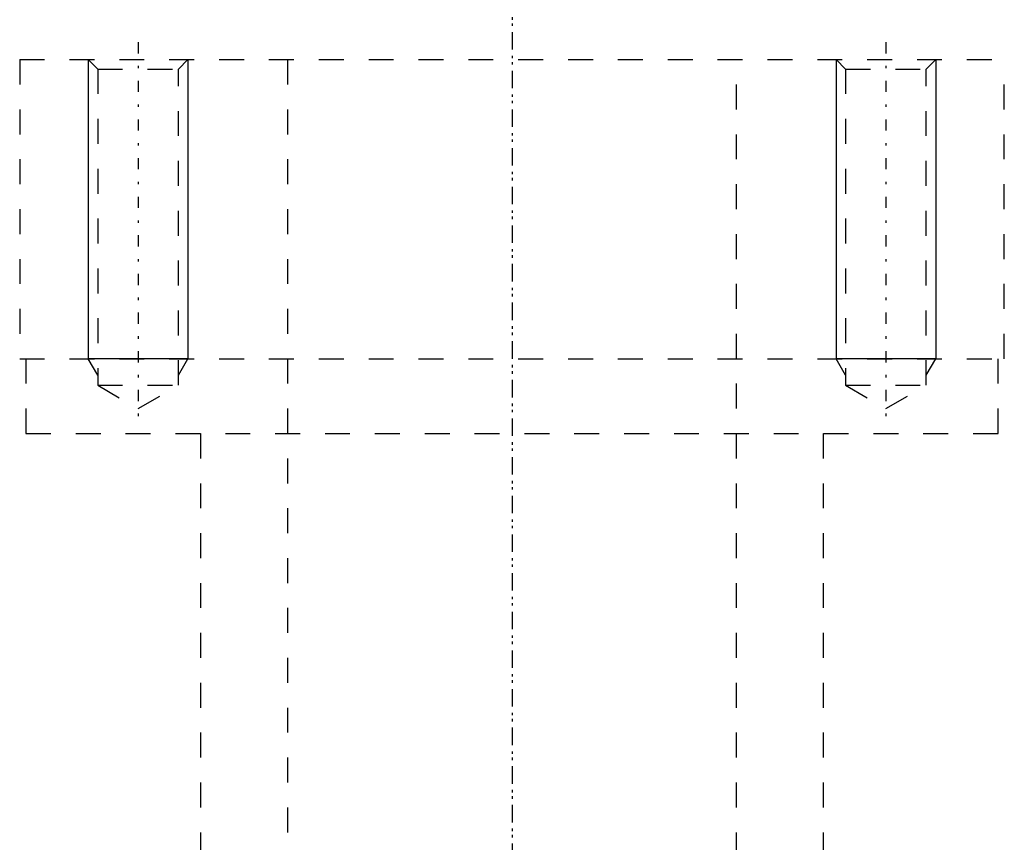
# Model space of a CAD drawing. Extents: x -125 to 125, y -82 to 428.
# Tile 8 of 10: x -20 to 20, y 329 to 362. Entities that reach past the tile are written whole.
import ezdxf

# ---------------------------------------------------------------- set-up
doc = ezdxf.new("R2010")
doc.units = 0
doc.linetypes.add('CENTER', pattern=[1.5, 0.45, -0.5, 0.05, -0.5])
doc.linetypes.add('DASHED', pattern=[2, 1, -1])
for name, color, linetype in [('AM_10', 7, 'CONTINUOUS'), ('AM_3', 7, 'DASHED'), ('AM_7', 7, 'CENTER')]:
    doc.layers.add(name, color=color, linetype=linetype)

msp = doc.modelspace()

# ---------------------------------------------------------------- linework, layer by layer
at = {"layer": 'AM_10', "color": 7, "linetype": 'CONTINUOUS'}
for p, q in [((-17, 360.5), (-17, 348.5)), ((-13, 360.5), (-13, 348.5)), ((13, 360.5), (13, 348.5)), ((17, 360.5), (17, 348.5)), ((-13, 348.5), (-17, 348.5)), ((-16.621, 347.844), (-17, 348.5)), ((-13.379, 347.844), (-13, 348.5)), ((17, 348.5), (13, 348.5)), ((13.379, 347.844), (13, 348.5)), ((16.621, 347.844), (17, 348.5))]:
    msp.add_line(p, q, dxfattribs=at)
at = {"layer": 'AM_3', "color": 6, "linetype": 'DASHED'}
for p, q in [((-19.75, 360.5), (-19.75, 348.5)), ((-19.75, 360.5), (19.75, 360.5)), ((-17, 360.5), (-16.621, 360.121)), ((-13.379, 360.121), (-13, 360.5)), ((-9, 360.5), (-9, -59.5)), ((9, -59.5), (9, 360.5)), ((13, 360.5), (13.379, 360.121)), ((16.621, 360.121), (17, 360.5)), ((19.75, 348.5), (19.75, 360.5)), ((-16.621, 360.121), (-16.621, 347.436)), ((-16.621, 360.121), (-13.379, 360.121)), ((-13.379, 347.436), (-13.379, 360.121)), ((13.379, 360.121), (13.379, 347.436)), ((13.379, 360.121), (16.621, 360.121)), ((16.621, 347.436), (16.621, 360.121)), ((-19.75, 348.5), (19.75, 348.5)), ((-19.5, 348.5), (-19.5, 345.5)), ((19.5, 345.5), (19.5, 348.5)), ((-16.621, 347.436), (-15, 346.5)), ((-16.621, 347.436), (-13.379, 347.436)), ((-15, 346.5), (-13.379, 347.436)), ((13.379, 347.436), (15, 346.5)), ((13.379, 347.436), (16.621, 347.436)), ((15, 346.5), (16.621, 347.436)), ((-19.5, 345.5), (19.5, 345.5)), ((-12.5, 345.5), (-12.5, -17.5)), ((12.5, -17.5), (12.5, 345.5))]:
    msp.add_line(p, q, dxfattribs=at)
at = {"layer": 'AM_7', "color": 4, "linetype": 'CENTER'}
for p, q in [((0, 386.4), (0, -18.4)), ((0, 381.5), (0, -80.5)), ((-15, 361.2), (-15, 345.8)), ((15, 361.2), (15, 345.8))]:
    msp.add_line(p, q, dxfattribs=at)

doc.saveas('drawing.dxf')
